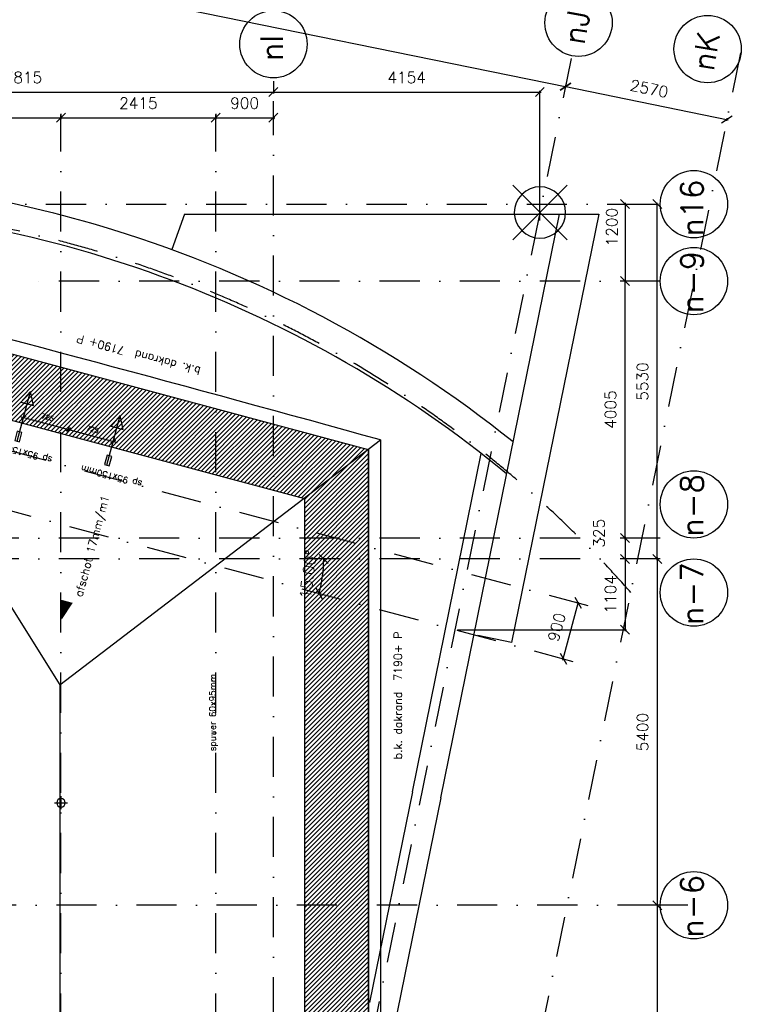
# Model space of a CAD drawing. Extents: x -33346 to 151546, y -8083 to 129543.
# Tile 66 of 68: x 44840 to 56093, y 81503 to 96852. Entities that reach past the tile are written whole.
import ezdxf

# ---------------------------------------------------------------- set-up
doc = ezdxf.new("R2010")
doc.units = 0
doc.header["$LTSCALE"] = 50
doc.header["$MEASUREMENT"] = 0
doc.header["$PDSIZE"] = -1
for name, pattern in [('HIDDEN2', [0.1875, 0.125, -0.0625]), ('XREF2$0$DASHDOT', [25, 12.5, -6.25, 0, -6.25]), ('XREF2$0$DD1', [2.66667, 1.66667, -0.5, 0, -0.5])]:
    doc.linetypes.add(name, pattern=pattern)
doc.layers.get('0').update_dxf_attribs({"linetype": 'CONTINUOUS'})
doc.layers.get('DEFPOINTS').update_dxf_attribs({"linetype": 'CONTINUOUS'})
for name, color, linetype in [('_ARCHIEFKASTEN', 1, 'CONTINUOUS'), ('A--L02-A3-_LOGO', 3, 'CONTINUOUS'), ('A--L21A4_BUITENWAND', 4, 'CONTINUOUS'), ('A--L22AC1_BINNENWAND', 1, 'HIDDEN2'), ('A--L27-A2-_DAKEN', 2, 'CONTINUOUS'), ('A--L27A1_DAKEN', 1, 'CONTINUOUS'), ('A--L52--', 7, 'CONTINUOUS'), ('A--L52--_F123-', 7, 'CONTINUOUS'), ('A--M$1A-_F123-', 1, 'CONTINUOUS'), ('A--T$1A-25_TEKST', 2, 'CONTINUOUS'), ('A--T01A-25_TEKST', 2, 'CONTINUOUS'), ('A--T01A-70_TEKST', 5, 'CONTINUOUS'), ('XREF2$0$A--L$7A-_STRAMIEN', 1, 'XREF2$0$DASHDOT'), ('XREF2$0$A--L$7A1-_STRAMIEN', 1, 'CONTINUOUS'), ('XREF2$0$A--L$7A3-_STRAMIEN', 3, 'CONTINUOUS'), ('XREF2$0$A--L90--_F---402', 250, 'CONTINUOUS'), ('XREF2$0$A--L90--_F-23-', 7, 'CONTINUOUS'), ('XREF2$0$A--L90--_F123-', 7, 'CONTINUOUS'), ('XREF2$0$A--M$1A-_F123-', 1, 'CONTINUOUS'), ('XREF2$0$STRAMIEN', 1, 'XREF2$0$DD1')]:
    doc.layers.add(name, color=color, linetype=linetype)
doc.styles.add('ALFA-0_25', font='ROMANS')
doc.styles.add('B-01', font='SIMPLEX.SHX', dxfattribs={"width": 0.8, "height": 4.5})
doc.styles.add('HIEMSTRA', font='romans.shx')
doc.styles.add('XREF2$0$HIEMSTRA', font='romans.shx')
doc.dimstyles.new('STANDARD$0', dxfattribs={"dimscale": 50, "dimtxt": 2.5, "dimasz": 2, "dimexe": 2, "dimexo": 0, "dimgap": 2, "dimtad": 1, "dimdec": 0, "dimzin": 0, "dimtxsty": 'ALFA-0_25', "dimblk1": 'OBLIQUE', "dimblk2": 'OBLIQUE', "dimsah": 1, "dimcen": -3, "dimdle": 2, "dimclrd": 1, "dimclre": 1, "dimclrt": 2, "dimazin": 3, "dimtfac": 0.666667, "dimtofl": 0, "dimtmove": 0, "dimatfit": 3, "dimtvp": 0.833333, "dimtolj": 1, "dimtzin": 0})
doc.dimstyles.new('XREF2$0$STANDARD', dxfattribs={"dimscale": 70, "dimtxt": 2.5, "dimasz": 2, "dimexe": 0.3, "dimexo": 0.3, "dimgap": 2, "dimtad": 1, "dimdec": 0, "dimzin": 0, "dimtxsty": 'XREF2$0$HIEMSTRA', "dimblk1": 'XREF2$0$_OBLIQUE', "dimblk2": 'XREF2$0$_OBLIQUE', "dimsah": 1, "dimcen": -0.09, "dimdle": 0.3, "dimclrd": 1, "dimclre": 1, "dimclrt": 4, "dimazin": 3, "dimtfac": 1, "dimtdec": 4, "dimtix": 1, "dimtofl": 0, "dimtmove": 0, "dimatfit": 3, "dimtvp": 625, "dimtolj": 1, "dimtzin": 0})

# ---------------------------------------------------------------- blocks, each defined once
blk = doc.blocks.new('XREF2$0$S090024-')
at = {"layer": 'XREF2$0$A--L90--_F---402', "linetype": 'CONTINUOUS'}
for points in [[(-0.000001, 5.999999), (-0.000001, -6)], [(-6.000001, 0), (5.999999, 0)]]:
    blk.add_lwpolyline(points, dxfattribs=at)
blk.add_lwpolyline([(-4.000001, 0, 1), (3.999998, 0, 1)], format="xyb", close=True, dxfattribs=at)
at = {"layer": 'XREF2$0$A--L90--_F-23-', "color": 255}
blk.add_circle((0, 0), 0.0123, dxfattribs=at)
at = {"layer": 'XREF2$0$A--L90--_F123-', "color": 2, "linetype": 'CONTINUOUS'}
for points in [[(-0.000001, 5.999999), (-0.000001, -6)], [(-6.000001, 0), (5.999999, 0)]]:
    blk.add_lwpolyline(points, dxfattribs=at)
blk.add_lwpolyline([(-4.000001, 0, 1), (3.999998, 0, 1)], format="xyb", close=True, dxfattribs=at)
blk = doc.blocks.new('XREF2$0$_OBLIQUE')
at = {"color": 0, "linetype": 'BYBLOCK'}
blk.add_line((-0.5, -0.5), (0.5, 0.5), dxfattribs=at)
blk = doc.blocks.new('*D981')
at = {"layer": 'DEFPOINTS', "color": 0, "linetype": 'CONTINUOUS'}
for p in [(-26820, 63647), (-22666, 63477), (-22666, 61452)]:
    blk.add_point(p, dxfattribs=at)
at = {"layer": 'XREF2$0$A--M$1A-_F123-', "color": 1, "linetype": 'CONTINUOUS'}
for p, q in [((-26820, 63626), (-26820, 63456)), ((-26841, 63477), (-22645, 63477)), ((-22666, 61473), (-22666, 63498))]:
    blk.add_line(p, q, dxfattribs=at)
at = {"layer": 'XREF2$0$A--M$1A-_F123-', "color": 1, "linetype": 'CONTINUOUS', "xscale": 140, "yscale": 140, "zscale": 140, "rotation": 180}
blk.add_blockref('XREF2$0$_OBLIQUE', (-26820, 63477), dxfattribs=at)
at = {"layer": 'XREF2$0$A--M$1A-_F123-', "color": 1, "linetype": 'CONTINUOUS', "xscale": 140, "yscale": 140, "zscale": 140}
blk.add_blockref('XREF2$0$_OBLIQUE', (-22666, 63477), dxfattribs=at)
at = {"layer": 'XREF2$0$A--M$1A-_F123-', "color": 4, "linetype": 'CONTINUOUS', "insert": (-24743, 63705), "char_height": 175, "attachment_point": 5, "style": 'XREF2$0$HIEMSTRA'}
blk.add_mtext('\\A1;4154', dxfattribs=at)
blk = doc.blocks.new('*D983')
at = {"color": 1, "linetype": 'BYBLOCK'}
for p, q in [((-21374, 56525), (-21475, 56525)), ((-21454, 56546), (-21454, 56200)), ((-21374, 56200), (-21475, 56200))]:
    blk.add_line(p, q, dxfattribs=at)
at = {"layer": 'DEFPOINTS', "color": 0, "linetype": 'BYBLOCK'}
for p in [(-21353, 56525), (-21454, 56200), (-21353, 56200)]:
    blk.add_point(p, dxfattribs=at)
at = {"color": 1, "linetype": 'BYBLOCK', "xscale": 140, "yscale": 140, "zscale": 140}
for p, rotation in [((-21454, 56525), 90), ((-21454, 56200), 270)]:
    blk.add_blockref('XREF2$0$_OBLIQUE', p, dxfattribs=dict(at, rotation=rotation))
at = {"color": 4, "linetype": 'BYBLOCK', "insert": (-21861, 56600), "char_height": 175, "attachment_point": 5, "rotation": 90, "style": 'XREF2$0$HIEMSTRA'}
blk.add_mtext('\\A1;325', dxfattribs=at)
blk = doc.blocks.new('*D984')
at = {"color": 1, "linetype": 'BYBLOCK'}
for p, q in [((-20988, 56200), (-21038, 56200)), ((-21017, 56221), (-21017, 50779)), ((-20988, 50800), (-21038, 50800))]:
    blk.add_line(p, q, dxfattribs=at)
at = {"layer": 'DEFPOINTS', "color": 0, "linetype": 'BYBLOCK'}
for p in [(-20967, 56200), (-21017, 50800), (-20967, 50800)]:
    blk.add_point(p, dxfattribs=at)
at = {"color": 1, "linetype": 'BYBLOCK', "xscale": 140, "yscale": 140, "zscale": 140}
for p, rotation in [((-21017, 56200), 90), ((-21017, 50800), 270)]:
    blk.add_blockref('XREF2$0$_OBLIQUE', p, dxfattribs=dict(at, rotation=rotation))
at = {"color": 4, "linetype": 'BYBLOCK', "insert": (-21245, 53500), "char_height": 175, "attachment_point": 5, "rotation": 90, "style": 'XREF2$0$HIEMSTRA'}
blk.add_mtext('\\A1;5400', dxfattribs=at)
blk = doc.blocks.new('*D985')
at = {"color": 1, "linetype": 'BYBLOCK'}
for p, q in [((-21017, 50821), (-21017, 45379)), ((-20537, 50800), (-21038, 50800)), ((-20810, 45400), (-21038, 45400))]:
    blk.add_line(p, q, dxfattribs=at)
at = {"layer": 'DEFPOINTS', "color": 0, "linetype": 'BYBLOCK'}
for p in [(-20516, 50800), (-21017, 45400), (-20789, 45400)]:
    blk.add_point(p, dxfattribs=at)
at = {"color": 1, "linetype": 'BYBLOCK', "xscale": 140, "yscale": 140, "zscale": 140}
for p, rotation in [((-21017, 50800), 90), ((-21017, 45400), 270)]:
    blk.add_blockref('XREF2$0$_OBLIQUE', p, dxfattribs=dict(at, rotation=rotation))
at = {"color": 4, "linetype": 'BYBLOCK', "insert": (-21245, 48100), "char_height": 175, "attachment_point": 5, "rotation": 90, "style": 'XREF2$0$HIEMSTRA'}
blk.add_mtext('\\A1;5400', dxfattribs=at)
blk = doc.blocks.new('*D1020')
at = {"color": 1, "linetype": 'BYBLOCK'}
for p, q in [((-34635, 63699), (-34635, 63507)), ((-26820, 63699), (-26820, 63507)), ((-34656, 63528), (-26799, 63528))]:
    blk.add_line(p, q, dxfattribs=at)
at = {"layer": 'DEFPOINTS', "color": 0, "linetype": 'BYBLOCK'}
for p in [(-34635, 63720), (-26820, 63720), (-26820, 63528)]:
    blk.add_point(p, dxfattribs=at)
at = {"color": 1, "linetype": 'BYBLOCK', "xscale": 140, "yscale": 140, "zscale": 140, "rotation": 180}
blk.add_blockref('XREF2$0$_OBLIQUE', (-34635, 63528), dxfattribs=at)
at = {"color": 1, "linetype": 'BYBLOCK', "xscale": 140, "yscale": 140, "zscale": 140}
blk.add_blockref('XREF2$0$_OBLIQUE', (-26820, 63528), dxfattribs=at)
at = {"color": 4, "linetype": 'BYBLOCK', "insert": (-30727, 63756), "char_height": 175, "attachment_point": 5, "style": 'XREF2$0$HIEMSTRA'}
blk.add_mtext('\\A1;7815', dxfattribs=at)
blk = doc.blocks.new('*D1036')
at = {"color": 1, "linetype": 'BYBLOCK'}
for p, q in [((-34290, 66013), (-22245, 63559)), ((-34243, 66138), (-34273, 65988)), ((-22239, 63693), (-22270, 63543))]:
    blk.add_line(p, q, dxfattribs=at)
at = {"layer": 'DEFPOINTS', "color": 0, "linetype": 'BYBLOCK'}
for p in [(-34238, 66159), (-22235, 63714), (-22266, 63563)]:
    blk.add_point(p, dxfattribs=at)
at = {"color": 1, "linetype": 'BYBLOCK', "xscale": 140, "yscale": 140, "zscale": 140}
for p, rotation in [((-34269, 66008), 168.4862903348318), ((-22266, 63563), 348.4862903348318)]:
    blk.add_blockref('XREF2$0$_OBLIQUE', p, dxfattribs=dict(at, rotation=rotation))
at = {"color": 4, "linetype": 'BYBLOCK', "insert": (-28222, 65009), "char_height": 175, "attachment_point": 5, "rotation": 348.4863, "style": 'XREF2$0$HIEMSTRA'}
blk.add_mtext('\\A1;12250', dxfattribs=at)
blk = doc.blocks.new('*D1046')
at = {"layer": 'DEFPOINTS', "color": 0}
for p in [(-21148, 61730), (-20836, 61730), (-20736, 56200)]:
    blk.add_point(p, dxfattribs=at)
at = {"layer": 'XREF2$0$A--M$1A-_F123-', "color": 1}
for p, q in [((-21127, 61730), (-20815, 61730)), ((-20836, 56179), (-20836, 61751))]:
    blk.add_line(p, q, dxfattribs=at)
at = {"layer": 'XREF2$0$A--M$1A-_F123-', "color": 1, "xscale": 140, "yscale": 140, "zscale": 140}
for p, rotation in [((-20836, 61730), 90), ((-20836, 56200), 270)]:
    blk.add_blockref('XREF2$0$_OBLIQUE', p, dxfattribs=dict(at, rotation=rotation))
at = {"layer": 'XREF2$0$A--M$1A-_F123-', "color": 4, "insert": (-21064, 58965), "char_height": 175, "attachment_point": 5, "rotation": 90, "style": 'XREF2$0$HIEMSTRA'}
blk.add_mtext('\\A1;5530', dxfattribs=at)
blk = doc.blocks.new('*D1047')
at = {"color": 1, "linetype": 'BYBLOCK'}
blk.add_line((-21454, 61751), (-21454, 60509), dxfattribs=at)
at = {"layer": 'DEFPOINTS', "color": 0, "linetype": 'BYBLOCK'}
for p in [(-21454, 61730), (-21454, 60530), (-21454, 60530)]:
    blk.add_point(p, dxfattribs=at)
at = {"color": 1, "linetype": 'BYBLOCK', "xscale": 140, "yscale": 140, "zscale": 140}
for p, rotation in [((-21454, 61730), 90), ((-21454, 60530), 270)]:
    blk.add_blockref('XREF2$0$_OBLIQUE', p, dxfattribs=dict(at, rotation=rotation))
at = {"color": 4, "linetype": 'BYBLOCK', "insert": (-21661, 61372), "char_height": 175, "attachment_point": 5, "rotation": 90, "style": 'XREF2$0$HIEMSTRA'}
blk.add_mtext('\\A1;1200', dxfattribs=at)
blk = doc.blocks.new('*D1048')
at = {"color": 1, "linetype": 'BYBLOCK'}
blk.add_line((-21454, 56504), (-21454, 60551), dxfattribs=at)
at = {"layer": 'DEFPOINTS', "color": 0, "linetype": 'BYBLOCK'}
for p in [(-21454, 60530), (-21454, 60530), (-21454, 56525)]:
    blk.add_point(p, dxfattribs=at)
at = {"color": 1, "linetype": 'BYBLOCK', "xscale": 140, "yscale": 140, "zscale": 140}
for p, rotation in [((-21454, 60530), 90), ((-21454, 56525), 270)]:
    blk.add_blockref('XREF2$0$_OBLIQUE', p, dxfattribs=dict(at, rotation=rotation))
at = {"color": 4, "linetype": 'BYBLOCK', "insert": (-21681, 58527), "char_height": 175, "attachment_point": 5, "rotation": 90, "style": 'XREF2$0$HIEMSTRA'}
blk.add_mtext('\\A1;4005', dxfattribs=at)
blk = doc.blocks.new('*D1066')
at = {"color": 1, "linetype": 'BYBLOCK'}
for p, q in [((-33156, 63128), (-30114, 63128)), ((-33135, 63176), (-33135, 63107)), ((-30135, 63176), (-30135, 63107))]:
    blk.add_line(p, q, dxfattribs=at)
at = {"layer": 'DEFPOINTS', "color": 0, "linetype": 'BYBLOCK'}
for p in [(-33135, 63197), (-30135, 63197), (-30135, 63128)]:
    blk.add_point(p, dxfattribs=at)
at = {"color": 1, "linetype": 'BYBLOCK', "xscale": 140, "yscale": 140, "zscale": 140, "rotation": 180}
blk.add_blockref('XREF2$0$_OBLIQUE', (-33135, 63128), dxfattribs=at)
at = {"color": 1, "linetype": 'BYBLOCK', "xscale": 140, "yscale": 140, "zscale": 140}
blk.add_blockref('XREF2$0$_OBLIQUE', (-30135, 63128), dxfattribs=at)
at = {"color": 4, "linetype": 'BYBLOCK', "insert": (-31635, 63356), "char_height": 175, "attachment_point": 5, "style": 'XREF2$0$HIEMSTRA'}
blk.add_mtext('\\A1;3000', dxfattribs=at)
blk = doc.blocks.new('*D1067')
at = {"color": 1, "linetype": 'BYBLOCK'}
for p, q in [((-30156, 63128), (-27699, 63128)), ((-30135, 63188), (-30135, 63107)), ((-27720, 63188), (-27720, 63107))]:
    blk.add_line(p, q, dxfattribs=at)
at = {"layer": 'DEFPOINTS', "color": 0, "linetype": 'BYBLOCK'}
for p in [(-30135, 63209), (-27720, 63209), (-27720, 63128)]:
    blk.add_point(p, dxfattribs=at)
at = {"color": 1, "linetype": 'BYBLOCK', "xscale": 140, "yscale": 140, "zscale": 140, "rotation": 180}
blk.add_blockref('XREF2$0$_OBLIQUE', (-30135, 63128), dxfattribs=at)
at = {"color": 1, "linetype": 'BYBLOCK', "xscale": 140, "yscale": 140, "zscale": 140}
blk.add_blockref('XREF2$0$_OBLIQUE', (-27720, 63128), dxfattribs=at)
at = {"color": 4, "linetype": 'BYBLOCK', "insert": (-28927, 63356), "char_height": 175, "attachment_point": 5, "style": 'XREF2$0$HIEMSTRA'}
blk.add_mtext('\\A1;2415', dxfattribs=at)
blk = doc.blocks.new('*D1069')
at = {"layer": 'DEFPOINTS', "color": 0}
for p in [(-34830, 58000), (-39925, 56200), (-20789, 56200), (-26069, 55840), (-22023, 54568)]:
    blk.add_point(p, dxfattribs=at)
at = {"layer": 'XREF2$0$A--M$1A-_F123-', "color": 1}
blk.add_arc((-28112, 56200), 2075, 345, 360, dxfattribs=at)
at = {"layer": 'XREF2$0$A--M$1A-_F123-', "color": 1, "xscale": 140, "yscale": 140, "zscale": 140}
for p, rotation in [((-26037, 56200), 89.99998316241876), ((-26108, 55663), 254.9999999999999)]:
    blk.add_blockref('XREF2$0$_OBLIQUE', p, dxfattribs=dict(at, rotation=rotation))
at = {"layer": 'XREF2$0$A--M$1A-_F123-', "color": 4, "insert": (-26280, 55959), "char_height": 175, "attachment_point": 5, "rotation": 82.5, "style": 'XREF2$0$HIEMSTRA'}
blk.add_mtext('\\A1;15.00°', dxfattribs=at)
blk = doc.blocks.new('*D1070')
at = {"layer": 'DEFPOINTS', "color": 0}
for p in [(-22274, 63523), (-19756, 63010), (-19748, 63050)]:
    blk.add_point(p, dxfattribs=at)
at = {"layer": 'XREF2$0$A--M$1A-_F123-', "color": 1}
for p, q in [((-22286, 63567), (-19727, 63046)), ((-22270, 63543), (-22261, 63584)), ((-19752, 63031), (-19744, 63071))]:
    blk.add_line(p, q, dxfattribs=at)
at = {"layer": 'XREF2$0$A--M$1A-_F123-', "color": 1, "xscale": 140, "yscale": 140, "zscale": 140}
for p, rotation in [((-22266, 63563), 168.4862903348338), ((-19748, 63050), 348.4862903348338)]:
    blk.add_blockref('XREF2$0$_OBLIQUE', p, dxfattribs=dict(at, rotation=rotation))
at = {"layer": 'XREF2$0$A--M$1A-_F123-', "color": 4, "insert": (-20961, 63530), "char_height": 175, "attachment_point": 5, "rotation": 348.4863, "style": 'XREF2$0$HIEMSTRA'}
blk.add_mtext('\\A1;2570', dxfattribs=at)
blk = doc.blocks.new('*D1087')
at = {"layer": 'DEFPOINTS', "color": 0}
for p in [(-27720, 63113), (-26820, 63113), (-26820, 63077)]:
    blk.add_point(p, dxfattribs=at)
at = {"layer": 'XREF2$0$A--M$1A-_F123-', "color": 1}
for p, q in [((-27720, 63092), (-27720, 63056)), ((-26820, 63092), (-26820, 63056)), ((-27741, 63077), (-26799, 63077))]:
    blk.add_line(p, q, dxfattribs=at)
at = {"layer": 'XREF2$0$A--M$1A-_F123-', "color": 1, "xscale": 140, "yscale": 140, "zscale": 140, "rotation": 180}
blk.add_blockref('XREF2$0$_OBLIQUE', (-27720, 63077), dxfattribs=at)
at = {"layer": 'XREF2$0$A--M$1A-_F123-', "color": 1, "xscale": 140, "yscale": 140, "zscale": 140}
blk.add_blockref('XREF2$0$_OBLIQUE', (-26820, 63077), dxfattribs=at)
at = {"layer": 'XREF2$0$A--M$1A-_F123-', "color": 4, "insert": (-27270, 63305), "char_height": 175, "attachment_point": 5, "style": 'XREF2$0$HIEMSTRA'}
blk.add_mtext('\\A1;900', dxfattribs=at)
blk = doc.blocks.new('*D1088')
at = {"layer": 'DEFPOINTS', "color": 0}
for p in [(-22088, 55517), (-22068, 55512), (-22321, 54648)]:
    blk.add_point(p, dxfattribs=at)
at = {"layer": 'XREF2$0$A--M$1A-_F123-', "color": 1}
for p, q in [((-22306, 54623), (-22062, 55532)), ((-22067, 55512), (-22048, 55507)), ((-22300, 54643), (-22280, 54637))]:
    blk.add_line(p, q, dxfattribs=at)
at = {"layer": 'XREF2$0$A--M$1A-_F123-', "color": 1, "xscale": 140, "yscale": 140, "zscale": 140}
for p, rotation in [((-22068, 55512), 75.00000000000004), ((-22301, 54643), 255)]:
    blk.add_blockref('XREF2$0$_OBLIQUE', p, dxfattribs=dict(at, rotation=rotation))
at = {"layer": 'XREF2$0$A--M$1A-_F123-', "color": 4, "insert": (-22404, 55136), "char_height": 175, "attachment_point": 5, "rotation": 75, "style": 'XREF2$0$HIEMSTRA'}
blk.add_mtext('\\A1;900', dxfattribs=at)
blk = doc.blocks.new('*D1089')
at = {"layer": 'DEFPOINTS', "color": 0}
for p in [(-21342, 56200), (-23972, 55096), (-21336, 55096)]:
    blk.add_point(p, dxfattribs=at)
at = {"layer": 'XREF2$0$A--M$1A-_F123-', "color": 1}
for p, q in [((-21336, 56221), (-21336, 55075)), ((-21321, 56200), (-21315, 56200)), ((-23951, 55096), (-21315, 55096))]:
    blk.add_line(p, q, dxfattribs=at)
at = {"layer": 'XREF2$0$A--M$1A-_F123-', "color": 1, "xscale": 140, "yscale": 140, "zscale": 140}
for p, rotation in [((-21336, 56200), 90), ((-21336, 55096), 270)]:
    blk.add_blockref('XREF2$0$_OBLIQUE', p, dxfattribs=dict(at, rotation=rotation))
at = {"layer": 'XREF2$0$A--M$1A-_F123-', "color": 4, "insert": (-21564, 55648), "char_height": 175, "attachment_point": 5, "rotation": 90, "style": 'XREF2$0$HIEMSTRA'}
blk.add_mtext('\\A1;1104', dxfattribs=at)
blk = doc.blocks.new('*D1092')
at = {"layer": 'DEFPOINTS', "color": 0}
for p in [(-51474, 62909), (-50061, 62276), (-52870, 61600), (-20789, 61600), (-35193, 59593)]:
    blk.add_point(p, dxfattribs=at)
at = {"layer": 'XREF2$0$A--M$1A-_F123-', "color": 1}
blk.add_arc((-45046, 61600), 5061, 168.4863, 180, dxfattribs=at)
at = {"layer": 'XREF2$0$A--M$1A-_F123-', "color": 1, "xscale": 140, "yscale": 140, "zscale": 140}
for p, rotation in [((-50005, 62610), 78.48629033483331), ((-50107, 61600), 269.9999999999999)]:
    blk.add_blockref('XREF2$0$_OBLIQUE', p, dxfattribs=dict(at, rotation=rotation))
at = {"layer": 'XREF2$0$A--M$1A-_F123-', "color": 4, "insert": (-50308, 62130), "char_height": 175, "attachment_point": 5, "rotation": 84.2431, "style": 'XREF2$0$HIEMSTRA'}
blk.add_mtext('\\A1;11.51°', dxfattribs=at)
blk = doc.blocks.new('SPUWER01')
at = {"layer": 'A--L27-A2-_DAKEN'}
blk.add_line((-75, 0), (728, 0), dxfattribs=at)
for points in [[(-75, 38), (-75, -38), (75, -38), (75, 38)], [(728, 0), (728, 0), (528, 100), (528, -100)]]:
    blk.add_lwpolyline(points, close=True, dxfattribs=at)
at = {"layer": 'A--T$1A-25_TEKST', "style": 'B-01'}
blk.add_text('sp 95x150mm', height=100, rotation=90.0175, dxfattribs=at).set_placement((-174, -601))
blk = doc.blocks.new('_OBLIQUE')
at = {"color": 0, "linetype": 'BYBLOCK'}
blk.add_line((-0.5, -0.5), (0.5, 0.5), dxfattribs=at)
blk = doc.blocks.new('*D505')
at = {"layer": 'A--M$1A-_F123-', "color": 1}
for p, q in [((45542, 90481), (46358, 90262)), ((45584, 90406), (45615, 90523)), ((46284, 90219), (46316, 90336))]:
    blk.add_line(p, q, dxfattribs=at)
at = {"layer": 'DEFPOINTS', "color": 0}
for p in [(45584, 90406), (46300, 90278), (46284, 90219)]:
    blk.add_point(p, dxfattribs=at)
at = {"layer": 'A--M$1A-_F123-', "color": 1, "xscale": 60, "yscale": 60, "zscale": 60}
for p, rotation in [((45600, 90465), 165.0241324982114), ((46300, 90278), 345.0241324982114)]:
    blk.add_blockref('_OBLIQUE', p, dxfattribs=dict(at, rotation=rotation))
at = {"layer": 'A--M$1A-_F123-', "color": 2, "insert": (45975, 90466), "char_height": 75, "attachment_point": 5, "rotation": 345.0241, "style": 'ALFA-0_25'}
blk.add_mtext('\\A1;725', dxfattribs=at)
blk = doc.blocks.new('*D506')
at = {"layer": 'A--M$1A-_F123-', "color": 1}
for p, q in [((44841, 90668), (45658, 90450)), ((44884, 90594), (44915, 90711)), ((45584, 90406), (45615, 90523))]:
    blk.add_line(p, q, dxfattribs=at)
at = {"layer": 'DEFPOINTS', "color": 0}
for p in [(44884, 90594), (45600, 90465), (45584, 90406)]:
    blk.add_point(p, dxfattribs=at)
at = {"layer": 'A--M$1A-_F123-', "color": 1, "xscale": 60, "yscale": 60, "zscale": 60}
for p, rotation in [((44899, 90653), 165.0241324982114), ((45600, 90465), 345.0241324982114)]:
    blk.add_blockref('_OBLIQUE', p, dxfattribs=dict(at, rotation=rotation))
at = {"layer": 'A--M$1A-_F123-', "color": 2, "insert": (45275, 90653), "char_height": 75, "attachment_point": 5, "rotation": 345.0241, "style": 'ALFA-0_25'}
blk.add_mtext('\\A1;725', dxfattribs=at)
blk = doc.blocks.new('S050003-')
at = {"layer": 'A--L52--_F123-', "color": 1, "linetype": 'CONTINUOUS'}
for points in [[(0, 0), (2, 0)], [(1, 1), (1, -1)]]:
    blk.add_lwpolyline(points, dxfattribs=at)
blk.add_lwpolyline([(0.33, 0, 1), (1.67, 0, 1)], format="xyb", close=True, dxfattribs=at)
blk = doc.blocks.new('XREF2')
at = {"layer": 'XREF2$0$A--L$7A-_STRAMIEN'}
for p, q in [((-19536.557, 64086.97), (-24443.109, 39999.999)), ((-22177.023, 63998.514), (-26990.45, 40368.709)), ((-26819.938, 9050), (-26819.938, 63335.256)), ((-30134.938, 23800), (-30134.938, 63128.251)), ((-27719.938, 23800), (-27719.938, 63128.251)), ((-52869.992, 61729.831), (-20789.004, 61729.831)), ((-20789.004, 60529.831), (-30591.358, 60529.831)), ((-34596.875, 58869.335), (-21789.762, 55437.68)), ((-34829.812, 58000.002), (-22022.7, 54568.347)), ((-20789.004, 56524.999), (-39925.329, 56525.003)), ((-20789.004, 56199.999), (-39925.329, 56200.005)), ((-20830.441, 50799.999), (-39925.329, 50800.004))]:
    blk.add_line(p, q, dxfattribs=at)
blk.add_arc((-34634.779, 43899.561), 17830, 41.3470109, 90.0000931, dxfattribs=at)
at = {"layer": 'XREF2$0$A--L$7A1-_STRAMIEN'}
for centre in [(-22062.981, 64558.363), (-26819.938, 64223.841), (-20049.098, 64148.132), (-20264.004, 61729.831), (-20264.004, 60529.831), (-20264.005, 57049.999), (-20264.006, 55674.999), (-20264.007, 50800)]:
    blk.add_circle(centre, 525, dxfattribs=at)
at = {"layer": 'XREF2$0$STRAMIEN', "linetype": 'XREF2$0$DASHDOT', "xscale": 100, "yscale": 100, "rotation": 315}
blk.add_blockref('XREF2$0$S090024-', (-22664.408, 61599.831), dxfattribs=at)
at = {"layer": 'XREF2$0$A--L$7A3-_STRAMIEN', "style": 'XREF2$0$HIEMSTRA'}
for s, rotation, p in [('nJ', 80, (-21972.746, 64199.515)), ('nI', 90, (-26672.49, 63961.525)), ('nK', 80, (-19958.863, 63789.284)), ('n16', 90, (-20116.556, 61225.962)), ('n-9', 90, (-20116.556, 60025.962)), ('n-8', 90, (-20116.557, 56546.13)), ('n-7', 90, (-20116.558, 55171.13)), ('n-6', 90, (-20116.559, 50296.131))]:
    blk.add_text(s, height=350, rotation=rotation, dxfattribs=at).set_placement(p)
at = {"layer": 'XREF2$0$A--M$1A-_F123-', "linetype": 'CONTINUOUS'}
dim = blk.add_aligned_dim(p1=(-34238.496, 66159.01), p2=(-22235.003, 63713.88), distance=-153.746, dimstyle='XREF2$0$STANDARD', dxfattribs=at)
dim.commit()
dim.dimension.update_dxf_attribs({"geometry": '*D1036', "text_midpoint": (-28222.028, 65008.715)})
for base, p1, p2, picture, middle in [((-26819.938, 63477.07), (-34634.801, 63668.659), (-26819.938, 63668.66), '*D1020', (-30727.37, 63704.57)), ((-30134.938, 63077.07), (-33134.938, 63146.296), (-30134.938, 63146.296), '*D1066', (-31634.938, 63304.57)), ((-27719.938, 63077.07), (-30134.929, 63157.834), (-27719.938, 63157.834), '*D1067', (-28927.434, 63304.57))]:
    dim = blk.add_linear_dim(base=base, p1=p1, p2=p2, dimstyle='XREF2$0$STANDARD', dxfattribs=at)
    dim.commit()
    dim.dimension.update_dxf_attribs({"geometry": picture, "text_midpoint": middle, "insert": (0, -51.181)})
dim = blk.add_linear_dim(base=(-22665.638, 63477.07), p1=(-26819.938, 63646.914), p2=(-22665.638, 61452.399), dimstyle='XREF2$0$STANDARD', dxfattribs=at)
dim.commit()
dim.dimension.update_dxf_attribs({"geometry": '*D981', "text_midpoint": (-24742.788, 63704.57)})
at = {"layer": 'XREF2$0$A--M$1A-_F123-'}
dim = blk.add_aligned_dim(p1=(-22273.908, 63522.891), p2=(-19755.942, 63009.977), distance=41.165, dimstyle='XREF2$0$STANDARD', dxfattribs=at)
dim.commit()
dim.dimension.update_dxf_attribs({"geometry": '*D1070', "text_midpoint": (-20961.299, 63529.693)})
dim = blk.add_linear_dim(base=(-26819.938, 63077.07), p1=(-27719.938, 63112.558), p2=(-26819.938, 63112.558), dimstyle='XREF2$0$STANDARD', override={"dimcen": -0.09}, dxfattribs=at)
dim.commit()
dim.dimension.update_dxf_attribs({"geometry": '*D1087', "text_midpoint": (-27269.938, 63304.57)})
for base, line1, line2, picture, middle in [((-50061.471, 62275.822), ((-35193.327, 59592.871), (-51474.264, 62909.322)), ((-52869.992, 61599.831), (-20789.004, 61599.831)), '*D1092', (-50307.647, 62130.309)), ((-26068.592, 55839.672), ((-34829.812, 58000.002), (-22022.7, 54568.347)), ((-20789.004, 56199.999), (-39925.329, 56200.005)), '*D1069', (-26280.373, 55958.847))]:
    dim = blk.add_angular_dim_2l(base=base, line1=line1, line2=line2, dimstyle='XREF2$0$STANDARD', override={"dimdec": 2, "dimadec": 2}, dxfattribs=at)
    dim.commit()
    dim.dimension.update_dxf_attribs({"geometry": picture, "text_midpoint": middle})
dim = blk.add_linear_dim(base=(-21336.185, 60529.831), p1=(-21336.185, 61729.831), p2=(-21336.185, 60529.831), angle=90, dimstyle='XREF2$0$STANDARD', dxfattribs=at)
dim.commit()
dim.dimension.update_dxf_attribs({"geometry": '*D1047', "text_midpoint": (-21543.294, 61372.047), "dimtype": 128, "insert": (117.56, 0)})
for base, p1, p2, override, picture, middle in [((-20836.185, 61729.831), (-20735.894, 56199.999), (-21147.571, 61729.831), {"dimse1": 1}, '*D1046', (-21063.685, 58964.915)), ((-21336.185, 55095.631), (-21342.434, 56200), (-23972.22, 55095.631), {"dimcen": -0.09}, '*D1089', (-21563.685, 55647.815))]:
    dim = blk.add_linear_dim(base=base, p1=p1, p2=p2, angle=90, dimstyle='XREF2$0$STANDARD', override=override, dxfattribs=at)
    dim.commit()
    dim.dimension.update_dxf_attribs({"geometry": picture, "text_midpoint": middle})
dim = blk.add_linear_dim(base=(-21336.185, 60529.831), p1=(-21336.185, 56524.999), p2=(-21336.185, 60529.831), angle=90, dimstyle='XREF2$0$STANDARD', dxfattribs=at)
dim.commit()
dim.dimension.update_dxf_attribs({"geometry": '*D1048', "text_midpoint": (-21563.685, 58527.415), "insert": (117.56, 0)})
at = {"layer": 'XREF2$0$A--M$1A-_F123-', "linetype": 'CONTINUOUS'}
dim = blk.add_linear_dim(base=(-21336.185, 56199.999), p1=(-21235.894, 56524.999), p2=(-21235.894, 56199.999), angle=90, dimstyle='XREF2$0$STANDARD', dxfattribs=at)
dim.commit()
dim.dimension.update_dxf_attribs({"geometry": '*D983', "text_midpoint": (-21743.212, 56600.001), "dimtype": 128, "insert": (117.56, 0)})
for base, p1, p2, picture, middle in [((-20836.185, 50799.999), (-20786.04, 56199.999), (-20786.185, 50799.999), '*D984', (-21063.685, 53499.999)), ((-20836.185, 45399.999), (-20334.73, 50799.999), (-20607.846, 45399.999), '*D985', (-21063.685, 48099.999))]:
    dim = blk.add_linear_dim(base=base, p1=p1, p2=p2, angle=90, dimstyle='XREF2$0$STANDARD', dxfattribs=at)
    dim.commit()
    dim.dimension.update_dxf_attribs({"geometry": picture, "text_midpoint": middle, "insert": (181.162, 0)})
at = {"layer": 'XREF2$0$A--M$1A-_F123-'}
dim = blk.add_aligned_dim(p1=(-22320.517, 54648.146), p2=(-22087.579, 55517.48), distance=-20.485, dimstyle='XREF2$0$STANDARD', override={"dimcen": -0.09}, dxfattribs=at)
dim.commit()
dim.dimension.update_dxf_attribs({"geometry": '*D1088', "text_midpoint": (-22404.009, 55136.392)})

msp = doc.modelspace()

# ---------------------------------------------------------------- hatches: boundary and pattern name
at = {"layer": 'A--L02-A3-_LOGO'}
h = msp.add_hatch(dxfattribs=at)
h.set_pattern_fill('ALFALINE', color=1, scale=50, style=0)
h.set_pattern_definition([(45, (0, 0), (-35.35534, 35.35534), [])])
h.paths.add_polyline_path([(41672.8, 92453.4), (41671.1, 91422.1), (49280.1, 89388.2), (49280.1, 45782.7), (50280.1, 45782.7), (50280.1, 90149.5)])

# ---------------------------------------------------------------- linework, layer by layer
at = {"layer": '_ARCHIEFKASTEN'}
for p, q in [((47407.8, 93818.3), (47210.3, 93267.8)), ((47407.8, 93818.3), (53870.1, 93818.3)), ((53870.1, 93818.3), (52510.4, 87143.3)), ((52510.4, 87143.3), (51982.7, 87250.7))]:
    msp.add_line(p, q, dxfattribs=at)
for points in [[(46291.9, 93577, 0.0673887), (41287.2, 94408, 0.0673887)], [(52433.7, 89773.4, 0.1658913), (41273.7, 93958.2, 0.0673887)]]:
    msp.add_lwpolyline(points, format="xyb", dxfattribs=at)
for points in [[(51405.1, 84723.7), (53257.6, 93818.3)], [(50964.1, 84813.5), (52038.7, 90088.8)], [(50964.1, 84813.5), (50295.1, 81529.1)], [(51405.1, 84723.7), (50163.2, 78627.1), (52308.7, 78190.1)]]:
    msp.add_lwpolyline(points, dxfattribs=at)
msp.add_arc((40720.7, 75510.4), 18906.1, 51.32575, 72.86202, dxfattribs=at)
at = {"layer": 'A--L21A4_BUITENWAND', "linetype": 'CONTINUOUS'}
msp.add_line((50468.1, 90301.5), (50468.1, 45636.2), dxfattribs=at)
at = {"layer": 'A--L21A4_BUITENWAND', "color": 2, "linetype": 'CONTINUOUS'}
msp.add_line((50280.1, 90149.5), (50280.1, 45782.7), dxfattribs=at)
at = {"layer": 'A--L21A4_BUITENWAND', "linetype": 'CONTINUOUS', "ltscale": 5}
msp.add_arc((-101771.8, -459727), 570708.6, 74.528676, 75.453346, dxfattribs=at)
at = {"layer": 'A--L27A1_DAKEN'}
for p, q in [((41572.1, 92686.7), (45468.1, 86484.2)), ((45468.1, 86484.2), (50468.1, 90301.5)), ((45468.1, 86484.2), (45468.1, 47862))]:
    msp.add_line(p, q, dxfattribs=at)
msp.add_lwpolyline([(41672.8, 92453.4), (41671.1, 91422.1), (49280.1, 89388.2), (49280.1, 45782.7), (50280.1, 45782.7), (50280.1, 90149.5)], close=True, dxfattribs=at)
msp.add_lwpolyline([(46372.4, 90766.2, 0, 0, 0), (45492.8, 87497.6, 0, 200, 0), (45570.7, 87787.3, 0, 0, 0)], format="xyseb", dxfattribs=at)

# ---------------------------------------------------------------- block references
at = {"layer": 'A--L22AC1_BINNENWAND', "rotation": 74.9999999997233}
for p in [(44819.4, 90354.4), (46220, 89979.1)]:
    msp.add_blockref('SPUWER01', p, dxfattribs=at)
at = {"layer": 'A--L52--', "xscale": 100, "yscale": 100, "zscale": 100}
msp.add_blockref('S050003-', (45383.3, 84645.5), dxfattribs=at)
at = {"layer": 'A--T01A-70_TEKST', "color": 4}
msp.add_blockref('XREF2', (75617.3, 32246.9), dxfattribs=at)

# ---------------------------------------------------------------- texts
at = {"layer": 'A--T$1A-25_TEKST', "style": 'B-01'}
msp.add_text('spuwer 60x95mm', height=100, rotation=90.01748, dxfattribs=at).set_placement((47897.6, 85449.7))
at = {"layer": 'A--T01A-25_TEKST', "style": 'HIEMSTRA'}
for s, rotation, p in [('b.k. dakrand  7190+ P', 165, (47671.7, 91429.4)), ('afschot 17mm/m1', 74.93797, (45814, 87843.5)), ('b.k. dakrand  7190+ P', 90, (50800.5, 85320.7))]:
    msp.add_text(s, height=125, rotation=rotation, dxfattribs=at).set_placement(p)

# ---------------------------------------------------------------- dimensions: what is measured, and where the dimension line sits
at = {"layer": 'A--M$1A-_F123-'}
for base, p1, p2, picture, middle in [((45599.7, 90465.2), (44883.6, 90593.8), (45584, 90406.5), '*D506', (45274.7, 90653.1)), ((46300, 90277.8), (45584, 90406.5), (46284.3, 90219.1), '*D505', (45975, 90465.7))]:
    dim = msp.add_linear_dim(base=base, p1=p1, p2=p2, angle=345.02413, dimstyle='STANDARD$0', override={"dimscale": 30}, dxfattribs=at)
    dim.commit()
    dim.dimension.update_dxf_attribs({"geometry": picture, "text_midpoint": middle})

doc.saveas('drawing.dxf')
